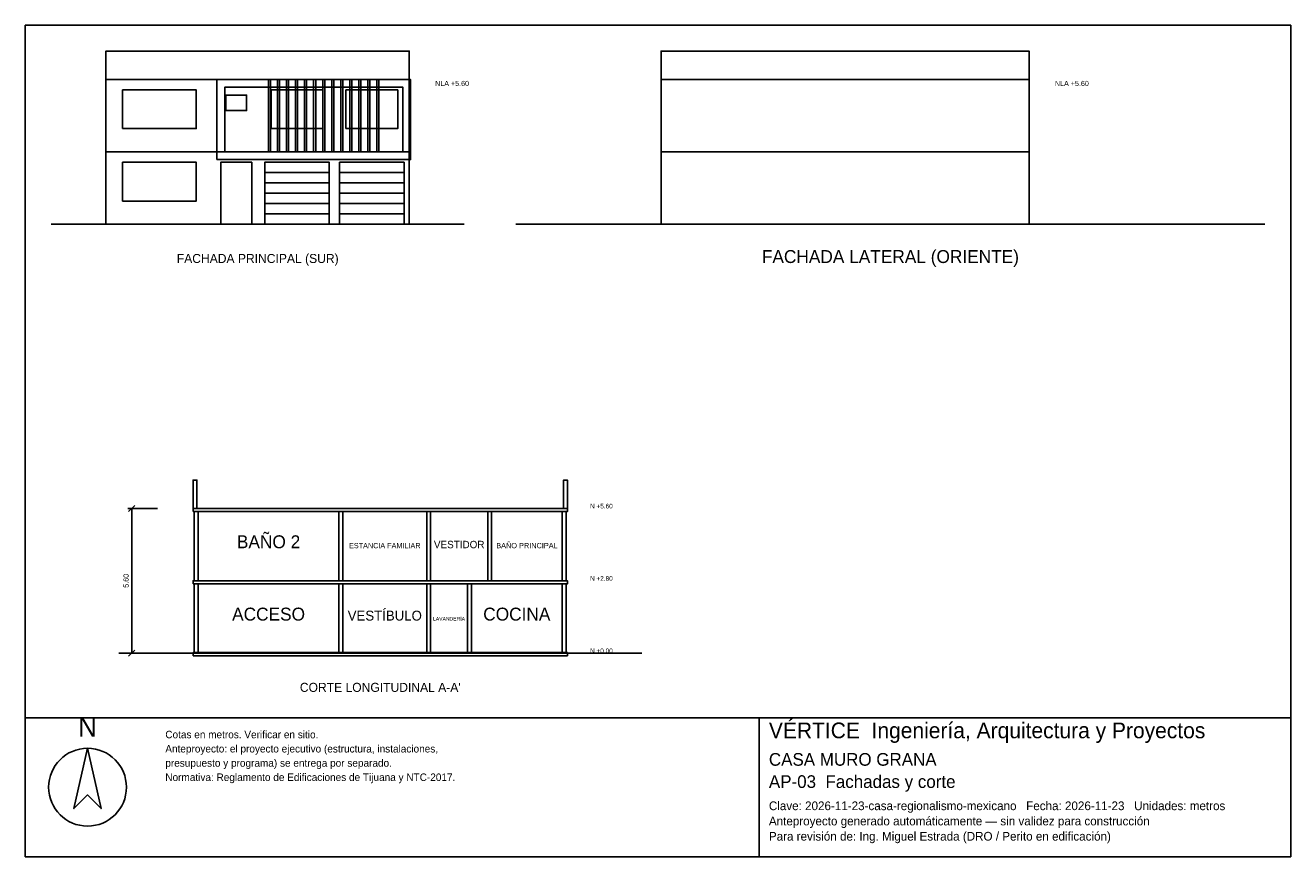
# Model space of a CAD drawing. Header units: metres. Extents: x -3 to 46, y -24.5 to 7.7.
import ezdxf
from ezdxf.enums import TextEntityAlignment as Align

# ---------------------------------------------------------------- set-up
doc = ezdxf.new("R2010")
doc.units = ezdxf.units.M
doc.header["$LTSCALE"] = 0.5
for name, color, linetype in [('A-CORTE', 7, 'CONTINUOUS'), ('A-FACHADA', 7, 'CONTINUOUS'), ('A-FACHADA-VIDRIO', 4, 'CONTINUOUS'), ('A-TEXTO', 3, 'CONTINUOUS'), ('COTAS', 8, 'CONTINUOUS'), ('LAMINA', 9, 'CONTINUOUS')]:
    doc.layers.add(name, color=color, linetype=linetype)
doc.styles.get("Standard").update_dxf_attribs({"font": 'txt', "width": 0.9})

msp = doc.modelspace()

# ---------------------------------------------------------------- linework, layer by layer
at = {"layer": 'A-CORTE'}
msp.add_line((0.62, -16.6), (20.87, -16.6), dxfattribs=at)
for points in [[(3.495, -11), (3.645, -11), (3.645, -9.9), (3.495, -9.9)], [(17.845, -11), (17.995, -11), (17.995, -9.9), (17.845, -9.9)], [(3.495, -11.12), (17.995, -11.12), (17.995, -11), (3.495, -11)], [(3.545, -13.8), (3.695, -13.8), (3.695, -11.12), (3.545, -11.12)], [(9.145, -13.8), (9.295, -13.8), (9.295, -11.12), (9.145, -11.12)], [(12.545, -13.8), (12.695, -13.8), (12.695, -11.12), (12.545, -11.12)], [(14.905, -13.8), (15.055, -13.8), (15.055, -11.12), (14.905, -11.12)], [(17.795, -13.8), (17.945, -13.8), (17.945, -11.12), (17.795, -11.12)], [(3.495, -13.92), (17.995, -13.92), (17.995, -13.8), (3.495, -13.8)], [(3.545, -16.6), (3.695, -16.6), (3.695, -13.92), (3.545, -13.92)], [(9.145, -16.6), (9.295, -16.6), (9.295, -13.92), (9.145, -13.92)], [(12.545, -16.6), (12.695, -16.6), (12.695, -13.92), (12.545, -13.92)], [(14.125, -16.6), (14.275, -16.6), (14.275, -13.92), (14.125, -13.92)], [(17.795, -16.6), (17.945, -16.6), (17.945, -13.92), (17.795, -13.92)], [(3.495, -16.7), (17.995, -16.7), (17.995, -16.58), (3.495, -16.58)]]:
    msp.add_lwpolyline(points, close=True, dxfattribs=at)
at = {"layer": 'A-FACHADA'}
for p, q in [((0.12, 2.8), (11.87, 2.8)), ((21.62, 2.8), (35.87, 2.8)), ((6.27, 2), (8.77, 2)), ((9.17, 2), (11.67, 2)), ((6.27, 1.6), (8.77, 1.6)), ((9.17, 1.6), (11.67, 1.6)), ((6.27, 1.2), (8.77, 1.2)), ((9.17, 1.2), (11.67, 1.2)), ((6.27, 0.8), (8.77, 0.8)), ((9.17, 0.8), (11.67, 0.8)), ((-2, 0), (14, 0)), ((0.12, 0), (11.87, 0)), ((6.27, 0.4), (8.77, 0.4)), ((9.17, 0.4), (11.67, 0.4)), ((16, 0), (45, 0)), ((21.62, 0), (35.87, 0))]:
    msp.add_line(p, q, dxfattribs=at)
for points in [[(0.12, 5.6), (11.87, 5.6), (11.87, 6.7), (0.12, 6.7)], [(21.62, 5.6), (35.87, 5.6), (35.87, 6.7), (21.62, 6.7)], [(0.12, 0), (11.87, 0), (11.87, 5.6), (0.12, 5.6)], [(4.42, 2.5), (11.92, 2.5), (11.92, 5.6), (4.42, 5.6)], [(6.415, 2.8), (6.495, 2.8), (6.495, 5.6), (6.415, 5.6)], [(6.765, 2.8), (6.845, 2.8), (6.845, 5.6), (6.765, 5.6)], [(7.115, 2.8), (7.195, 2.8), (7.195, 5.6), (7.115, 5.6)], [(7.465, 2.8), (7.545, 2.8), (7.545, 5.6), (7.465, 5.6)], [(7.815, 2.8), (7.895, 2.8), (7.895, 5.6), (7.815, 5.6)], [(8.165, 2.8), (8.245, 2.8), (8.245, 5.6), (8.165, 5.6)], [(8.515, 2.8), (8.595, 2.8), (8.595, 5.6), (8.515, 5.6)], [(8.865, 2.8), (8.945, 2.8), (8.945, 5.6), (8.865, 5.6)], [(9.215, 2.8), (9.295, 2.8), (9.295, 5.6), (9.215, 5.6)], [(9.565, 2.8), (9.645, 2.8), (9.645, 5.6), (9.565, 5.6)], [(9.915, 2.8), (9.995, 2.8), (9.995, 5.6), (9.915, 5.6)], [(10.265, 2.8), (10.345, 2.8), (10.345, 5.6), (10.265, 5.6)], [(10.615, 2.8), (10.695, 2.8), (10.695, 5.6), (10.615, 5.6)], [(21.62, 0), (35.87, 0), (35.87, 5.6), (21.62, 5.6)], [(4.72, 2.8), (11.62, 2.8), (11.62, 5.3), (4.72, 5.3)], [(4.57, 0), (5.77, 0), (5.77, 2.4), (4.57, 2.4)], [(6.27, 0), (8.77, 0), (8.77, 2.4), (6.27, 2.4)], [(9.17, 0), (11.67, 0), (11.67, 2.4), (9.17, 2.4)]]:
    msp.add_lwpolyline(points, close=True, dxfattribs=at)
at = {"layer": 'A-FACHADA-VIDRIO'}
for points in [[(0.768, 3.7), (3.622, 3.7), (3.622, 5.2), (0.768, 5.2)], [(4.77, 4.4), (5.57, 4.4), (5.57, 5), (4.77, 5)], [(6.515, 3.7), (8.525, 3.7), (8.525, 5.2), (6.515, 5.2)], [(9.415, 3.7), (11.425, 3.7), (11.425, 5.2), (9.415, 5.2)], [(0.768, 0.9), (3.622, 0.9), (3.622, 2.4), (0.768, 2.4)]]:
    msp.add_lwpolyline(points, close=True, dxfattribs=at)
at = {"layer": 'COTAS'}
for p, q in [((2.12, -11), (0.97, -11)), ((1, -11.12), (1.24, -10.88)), ((1.12, -16.6), (1.12, -11)), ((2.12, -16.6), (0.97, -16.6)), ((1, -16.72), (1.24, -16.48))]:
    msp.add_line(p, q, dxfattribs=at)
at = {"layer": 'LAMINA'}
msp.add_line((25.42, -24.4789), (25.42, -19.1), dxfattribs=at)
for points in [[(-3, -19.1), (46, -19.1), (46, 7.7), (-3, 7.7)], [(-3, -24.4789), (46, -24.4789), (46, -19.1), (-3, -19.1)], [(-0.5903, -20.2833), (-1.1174, -22.6178), (-0.5903, -22.0906), (-0.0631, -22.6178)]]:
    msp.add_lwpolyline(points, close=True, dxfattribs=at)
msp.add_circle((-0.5903, -21.7894), 1.5061, dxfattribs=at)

# ---------------------------------------------------------------- texts
at = {"layer": 'A-TEXTO'}
for s, height, p in [('FACHADA LATERAL (ORIENTE)', 0.5, (30.5, -1.5)), ('FACHADA PRINCIPAL (SUR)', 0.35, (6, -1.5)), ('BAÑO 2', 0.5, (6.42, -12.54)), ('VESTIDOR', 0.2865, (13.8015, -12.54)), ('ESTANCIA FAMILIAR', 0.2026, (10.92, -12.54)), ('BAÑO PRINCIPAL', 0.2054, (16.426, -12.54)), ('ACCESO', 0.5, (6.42, -15.34)), ('VESTÍBULO', 0.3827, (10.92, -15.34)), ('LAVANDERÍA', 0.1417, (13.4075, -15.34)), ('COCINA', 0.5, (16.0325, -15.34)), ("CORTE LONGITUDINAL A-A'", 0.35, (10.745, -18.1))]:
    msp.add_text(s, height=height, dxfattribs=at).set_placement(p, align=Align.CENTER)
at = {"layer": 'COTAS'}
for s, height, p in [('NLA +5.60', 0.2, (12.87, 5.35)), ('NLA +5.60', 0.2, (36.87, 5.35)), ('N +5.60', 0.18, (18.87, -11)), ('N +2.80', 0.18, (18.87, -13.8)), ('N +0.00', 0.18, (18.87, -16.6))]:
    msp.add_text(s, height=height, dxfattribs=at).set_placement(p)
msp.add_text('5.60', height=0.2, rotation=90, dxfattribs=at).set_placement((1, -13.8), align=Align.CENTER)
at = {"layer": 'LAMINA'}
msp.add_text('N', height=0.753, dxfattribs=at).set_placement((-0.5903, -19.8315), align=Align.CENTER)
for s, height, p in [('VÉRTICE  Ingeniería, Arquitectura y Proyectos', 0.608, (25.7942, -19.8951)), ('Cotas en metros. Verificar en sitio.', 0.29, (2.4219, -19.8951)), ('Anteproyecto: el proyecto ejecutivo (estructura, instalaciones,', 0.29, (2.4219, -20.4461)), ('CASA MURO GRANA', 0.4911, (25.7942, -20.9592)), ('presupuesto y programa) se entrega por separado.', 0.29, (2.4219, -20.9971)), ('Normativa: Reglamento de Edificaciones de Tijuana y NTC-2017.', 0.29, (2.4219, -21.5481)), ('AP-03  Fachadas y corte', 0.4911, (25.7942, -21.8187)), ('Clave: 2026-11-23-casa-regionalismo-mexicano   Fecha: 2026-11-23   Unidades: metros', 0.3368, (25.7942, -22.6781)), ('Anteproyecto generado automáticamente — sin validez para construcción', 0.3368, (25.7942, -23.2675)), ('Para revisión de: Ing. Miguel Estrada (DRO / Perito en edificación)', 0.3368, (25.7942, -23.8568))]:
    msp.add_text(s, height=height, dxfattribs=at).set_placement(p)

doc.saveas('drawing.dxf')
